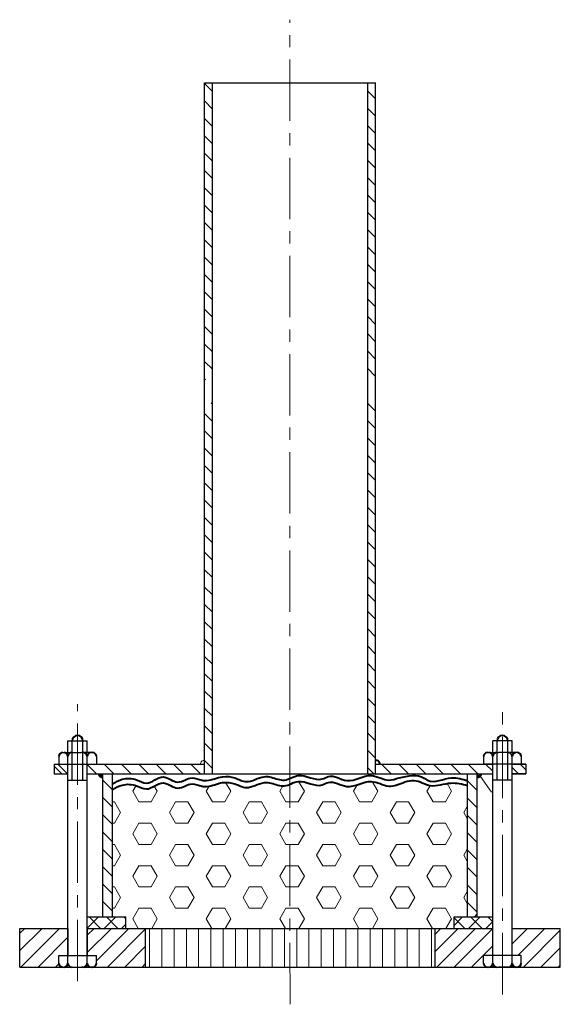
# Model space of a CAD drawing. Header units: millimetres. Extents: x 3987 to 6534, y -3423 to 780.
# Tile 3 of 3: x 6244 to 6524, y -1678 to -1168. Entities that reach past the tile are written whole.
import ezdxf

# ---------------------------------------------------------------- set-up
doc = ezdxf.new("R2010")
doc.units = ezdxf.units.MM
doc.linetypes.add('CENTERX2', pattern=[101.6, 63.5, -12.7, 12.7, -12.7])
doc.layers.add('1', color=3, linetype='Continuous')
doc.layers.add('ГП_Штриховки', color=7, linetype='Continuous')
for name, color, linetype, lineweight in [('ГТО_Выноски', 7, 'Continuous', 15), ('ГТО_Линия основная', 7, 'Continuous', 60), ('ГТО_Оси', 1, 'CENTERX2', 15), ('ГТО_Штриховка', 7, 'Continuous', 15)]:
    doc.layers.add(name, color=color, linetype=linetype, lineweight=lineweight)
pattern_1 = [(135, (1781.3744, -423.62), (-4.490128, -4.490128), [])]

msp = doc.modelspace()

# ---------------------------------------------------------------- hatches: boundary and pattern name
at = {"ltscale": 0.1}
for points in [[(6286.832, -1560.181), (6286.832, -1558.247), (6284.665, -1558.247, 0.4929742)], [(6482.536, -1559.603), (6482.533, -1559.598), (6482.537, -1559.602, 0.2035542), (6482.998, -1558.247), (6480.832, -1558.247), (6480.832, -1560.181, 0.2627869)]]:
    msp.add_hatch(color=256, dxfattribs=at).paths.add_polyline_path(points)
at = {"layer": 'ГП_Штриховки', "transparency": 33554687}
h = msp.add_hatch(dxfattribs=at)
h.set_pattern_fill('ANSI31', scale=2, angle=90)
h.set_pattern_definition(pattern_1)
h.paths.add_polyline_path([(6343.627, -1200.525), (6339.478, -1200.525), (6339.524, -1334.344), (6343.627, -1334.345)])
h.paths.add_polyline_path([(6428.127, -1200.525), (6424.127, -1200.525), (6424.127, -1334.347), (6428.127, -1334.348)])
h.paths.add_polyline_path([(6428.127, -1334.348), (6424.127, -1334.347), (6424.127, -1354.348), (6428.127, -1354.348)])
h.paths.add_polyline_path([(6343.627, -1334.345), (6339.524, -1334.344), (6339.533, -1354.348), (6343.627, -1354.348)])
h.paths.add_polyline_path([(6343.627, -1366.193), (6339.539, -1366.193), (6339.627, -1558.247), (6343.627, -1558.247)])
h.paths.add_polyline_path([(6428.127, -1366.193), (6424.127, -1366.193), (6424.127, -1558.247), (6428.127, -1558.247)])
at = {"layer": 'ГТО_Штриховка', "ltscale": 100}
h = msp.add_hatch(dxfattribs=at)
h.set_pattern_fill('ANSI31', color=0, scale=2, angle=90, style=0)
h.set_pattern_definition(pattern_1)
h.paths.add_polyline_path([(6286.832, -1632.247), (6291.832, -1632.247), (6291.832, -1558.247), (6286.832, -1558.247)])
h.paths.add_polyline_path([(6278.832, -1553.247), (6278.832, -1558.247), (6339.626, -1558.264), (6339.626, -1553.264)])
h.paths.add_polyline_path([(6261.63, -1553.247), (6261.63, -1558.247), (6268.832, -1558.247), (6268.832, -1553.247)])
h.paths.add_polyline_path([(6488.832, -1558.247), (6488.832, -1553.247), (6428.127, -1553.247), (6428.127, -1558.247)])
h.paths.add_polyline_path([(6480.832, -1558.247), (6475.832, -1558.247), (6475.832, -1632.247), (6480.832, -1632.247)])
h.paths.add_polyline_path([(6498.832, -1553.247), (6498.832, -1558.247), (6506.033, -1558.247), (6506.033, -1553.247)])
at = {"layer": 'ГТО_Штриховка'}
h = msp.add_hatch(dxfattribs=at)
h.set_pattern_fill('HEX', color=256, scale=2)
edge = h.paths.add_edge_path()
edge.add_line((6383.821, -1638.247), (6383.801, -1563.639))
edge.add_spline(control_points=[(6383.801, -1563.639), (6382.826, -1564.051), (6379.7, -1565.197), (6375.203, -1563.019), (6368.433, -1562.274), (6362.201, -1566.932), (6355.304, -1562.964), (6348.143, -1562.14), (6342.726, -1564.944), (6337.288, -1564.722), (6332.358, -1562.019), (6325.595, -1567.887), (6317.772, -1560.116), (6310.662, -1567.862), (6303.827, -1563.573), (6297.396, -1563.382), (6293.5, -1565.393), (6291.832, -1566.255)], knot_values=[0, 0, 0, 0, 3.1024906, 9.9569819, 13.7262757, 23.3353823, 29.4545685, 35.8660854, 44.3664854, 46.7801942, 52.0394292, 59.7496587, 67.7934253, 77.0102817, 82.3416685, 89.7835311, 95.3601072, 95.3601072, 95.3601072, 95.3601072], degree=3, periodic=0)
edge.add_line((6291.832, -1566.255), (6291.832, -1632.247))
edge.add_line((6291.832, -1632.247), (6298.832, -1632.247))
edge.add_line((6298.832, -1632.247), (6298.832, -1638.247))
edge.add_line((6298.832, -1638.247), (6383.821, -1638.247))
edge = h.paths.add_edge_path()
edge.add_line((6383.821, -1638.247), (6468.832, -1638.247))
edge.add_line((6468.832, -1638.247), (6468.832, -1632.247))
edge.add_line((6468.832, -1632.247), (6475.832, -1632.247))
edge.add_line((6475.832, -1632.247), (6475.832, -1564.266))
edge.add_spline(control_points=[(6475.832, -1564.266), (6472.94, -1563.533), (6466.555, -1561.913), (6456.996, -1566.163), (6449.473, -1560.733), (6444.912, -1561.958), (6443.284, -1562.395)], knot_values=[0, 0, 0, 0, 8.8044112, 19.4434929, 28.2740562, 33.1781873, 33.1781873, 33.1781873, 33.1781873], degree=3, periodic=0)
edge.add_spline(control_points=[(6443.284, -1562.395), (6440.498, -1563.592), (6434.715, -1566.075), (6424.799, -1559.572), (6414.361, -1567.733), (6405.563, -1560.971), (6397.799, -1566.175), (6390.584, -1560.348), (6385.21, -1563.045), (6383.801, -1563.639)], knot_values=[95.3601072, 95.3601072, 95.3601072, 95.3601072, 103.980507, 113.2500495, 126.2320231, 136.0587404, 139.4336567, 152.0254722, 156.5081683, 156.5081683, 156.5081683, 156.5081683], degree=3, periodic=0)
edge.add_line((6383.801, -1563.639), (6383.821, -1638.247))
at = {"layer": 'ГТО_Штриховка', "ltscale": 0.3}
h = msp.add_hatch(dxfattribs=at)
h.set_pattern_fill('ANSI37', color=256, scale=2, angle=90, style=0)
h.set_pattern_definition([(135, (6565.0936, -1208.139), (-4.49013, -4.49013), []), (225, (6565.0936, -1208.139), (4.49013, -4.49013), [])])
h.paths.add_polyline_path([(6278.832, -1632.247), (6278.832, -1638.247), (6298.832, -1638.247), (6298.832, -1632.247)])
h.paths.add_polyline_path([(6488.832, -1638.247), (6488.832, -1632.247), (6468.832, -1632.247), (6468.832, -1638.247)])
at = {"layer": 'ГТО_Штриховка'}
h = msp.add_hatch(dxfattribs=at)
h.set_pattern_fill('ANSI31', color=256, scale=2)
h.paths.add_polyline_path([(6268.832, -1638.247), (6243.913, -1638.247), (6243.913, -1658.247), (6266.074, -1658.247, -0.4142136), (6264.074, -1656.247), (6264.074, -1652.247), (6268.832, -1652.247)])
h.paths.add_polyline_path([(6308.821, -1638.247), (6278.832, -1638.247), (6278.832, -1652.247), (6283.59, -1652.247), (6283.59, -1656.247, -0.4142136), (6281.59, -1658.247), (6308.872, -1658.247)])
h.paths.add_polyline_path([(6488.832, -1638.247), (6458.821, -1638.247), (6458.872, -1658.247), (6486.074, -1658.247, -0.4142136), (6484.074, -1656.247), (6484.074, -1652.247), (6488.832, -1652.247)])
h.paths.add_polyline_path([(6523.832, -1638.247), (6498.832, -1638.247), (6498.832, -1652.247), (6503.59, -1652.247), (6503.59, -1656.247, -0.4142136), (6501.59, -1658.247), (6523.832, -1658.247)])
h = msp.add_hatch(dxfattribs=at)
h.set_pattern_fill('LINE', color=256, scale=2, angle=90, style=0)
h.set_pattern_definition([(90, (6565.0936, -1208.139), (-6.35, 4e-16), [])])
h.paths.add_polyline_path([(6308.832, -1638.247), (6308.832, -1658.247), (6383.832, -1658.247), (6383.832, -1638.247)])
h.paths.add_polyline_path([(6383.832, -1638.247), (6383.832, -1658.247), (6458.832, -1658.247), (6458.832, -1638.247)])

# ---------------------------------------------------------------- linework, layer by layer
at = {"lineweight": 40, "ltscale": 0.3}
for centre, radius, start, end in [((6273.832, -1541.138), 2.78, 0, 180), ((6493.832, -1541.138), 2.78, 0, 180), ((6266.074, -1549.247), 2, 90, 180), ((6266.832, -1549.247), 2, 0, 90), ((6270.832, -1549.247), 2, 90, 180), ((6276.832, -1549.247), 2, 0, 90), ((6280.832, -1549.247), 2, 90, 180), ((6281.59, -1549.247), 2, 0, 90), ((6486.074, -1549.247), 2, 90, 180), ((6486.832, -1549.247), 2, 0, 90), ((6490.832, -1549.247), 2, 90, 180), ((6496.832, -1549.247), 2, 0, 90), ((6500.832, -1549.247), 2, 90, 180), ((6501.59, -1549.247), 2, 0, 90), ((6266.074, -1656.247), 2, 180, 270), ((6266.832, -1656.247), 2, 270, 0), ((6270.832, -1656.247), 2, 180, 270), ((6276.832, -1656.247), 2, 270, 0), ((6280.832, -1656.247), 2, 180, 270), ((6281.59, -1656.247), 2, 270, 0), ((6486.074, -1656.247), 2, 180, 270), ((6486.832, -1656.247), 2, 270, 0), ((6490.832, -1656.247), 2, 180, 270), ((6496.832, -1656.247), 2, 270, 0), ((6500.832, -1656.247), 2, 180, 270), ((6501.59, -1656.247), 2, 270, 0)]:
    msp.add_arc(centre, radius, start, end, dxfattribs=at)
for points in [[(6291.856, -1563.345), (6296.96, -1560.992), (6304.394, -1561.323), (6309.462, -1562.981), (6318.134, -1559.861), (6325.735, -1562.494), (6333.14, -1560.348), (6338.257, -1561.566), (6340.667, -1561.695), (6348.931, -1559.704), (6355.309, -1560.363), (6361.133, -1562.239), (6370.403, -1559.71), (6374.162, -1559.996), (6380.865, -1561.428), (6388.077, -1559.078), (6400.536, -1560.897), (6403.651, -1559.598), (6413.256, -1561.676), (6425.975, -1559.078), (6434.933, -1561.462), (6440.289, -1560.249)], [(6440.289, -1560.249), (6453.387, -1560.46), (6455.077, -1561.518), (6467.542, -1560.249), (6475.832, -1561.94)], [(6291.832, -1566.255), (6296.96, -1564.064), (6304.394, -1564.395), (6309.462, -1566.053), (6318.134, -1562.933), (6325.735, -1565.566), (6333.14, -1563.42), (6338.257, -1564.638), (6340.667, -1564.767), (6348.931, -1562.776), (6355.309, -1563.435), (6361.133, -1565.311), (6370.403, -1562.782), (6374.162, -1563.068), (6380.865, -1564.5), (6388.077, -1562.15), (6400.536, -1563.968), (6403.651, -1562.669), (6413.256, -1564.748), (6425.975, -1562.15), (6434.933, -1564.533), (6443.284, -1562.395)], [(6443.284, -1562.395), (6448.128, -1561.63), (6456.556, -1564.266), (6467.119, -1562.998), (6475.832, -1564.266)]]:
    msp.add_spline(points, degree=3, dxfattribs=at)
at = {"layer": '1', "color": 0, "ltscale": 0.3}
for p, q in [((6271.051, -1561.501), (6271.051, -1541.138)), ((6276.612, -1561.501), (6276.612, -1541.138)), ((6491.051, -1561.501), (6491.051, -1541.138)), ((6496.612, -1561.501), (6496.612, -1541.138))]:
    msp.add_line(p, q, dxfattribs=at)
at = {"layer": '1', "linetype": 'Continuous', "ltscale": 0.3}
for p, q in [((6488.832, -1553.949), (6488.13, -1553.247)), ((6479.336, -1632.247), (6480.832, -1630.752))]:
    msp.add_line(p, q, dxfattribs=at)
at = {"layer": '1', "ltscale": 0.3}
for centre, start, end in [((6286.491, -1558.382), 175.76086, 280.72929), ((6481.172, -1558.382), 259.27071, 4.23914)]:
    msp.add_arc(centre, 1.83, start, end, dxfattribs=at)
at = {"layer": 'ГТО_Выноски', "ltscale": 0.3}
msp.add_line((6482.533, -1559.598), (6488.205, -1567.668), dxfattribs=at)
at = {"layer": 'ГТО_Линия основная', "lineweight": 30}
for p, q in [((6339.627, -1558.247), (6339.478, -1200.525)), ((6339.513, -1200.525), (6428.127, -1200.525)), ((6343.627, -1558.247), (6343.627, -1200.525)), ((6424.127, -1558.247), (6424.127, -1200.525)), ((6428.127, -1558.247), (6428.127, -1200.525)), ((6268.832, -1541.138), (6278.832, -1541.138)), ((6498.832, -1541.138), (6488.832, -1541.138)), ((6271.832, -1547.247), (6275.832, -1547.247)), ((6495.832, -1547.247), (6491.832, -1547.247)), ((6261.63, -1553.247), (6268.832, -1553.247)), ((6264.074, -1553.247), (6283.59, -1553.247)), ((6278.832, -1553.247), (6339.625, -1553.264)), ((6428.127, -1553.247), (6488.832, -1553.247)), ((6503.59, -1553.247), (6484.074, -1553.247)), ((6506.033, -1553.247), (6498.832, -1553.247)), ((6498.832, -1553.247), (6506.033, -1553.247)), ((6261.63, -1558.247), (6268.832, -1558.247)), ((6278.832, -1558.247), (6488.832, -1558.247)), ((6506.033, -1558.247), (6498.832, -1558.247)), ((6498.832, -1558.247), (6506.033, -1558.247)), ((6268.832, -1561.501), (6278.832, -1561.501)), ((6498.832, -1561.501), (6488.832, -1561.501)), ((6278.832, -1632.247), (6298.832, -1632.247)), ((6468.832, -1632.247), (6488.832, -1632.247)), ((6243.913, -1658.247), (6243.913, -1638.247)), ((6268.832, -1638.247), (6268.832, -1652.247)), ((6278.832, -1638.247), (6278.832, -1652.247)), ((6523.832, -1658.247), (6523.832, -1638.247)), ((6264.074, -1652.247), (6283.59, -1652.247)), ((6503.59, -1652.247), (6484.074, -1652.247)), ((6271.832, -1658.247), (6275.832, -1658.247)), ((6495.832, -1658.247), (6491.832, -1658.247))]:
    msp.add_line(p, q, dxfattribs=at)
at = {"layer": 'ГТО_Линия основная', "lineweight": 30, "ltscale": 0.3}
for p, q in [((6268.832, -1547.247), (6268.832, -1541.138)), ((6278.832, -1547.247), (6278.832, -1541.138)), ((6488.832, -1547.247), (6488.832, -1541.138)), ((6498.832, -1547.247), (6498.832, -1541.138)), ((6266.074, -1547.247), (6266.832, -1547.247)), ((6266.832, -1547.247), (6270.832, -1547.247)), ((6270.832, -1547.247), (6271.832, -1547.247)), ((6276.832, -1547.247), (6275.832, -1547.247)), ((6280.832, -1547.247), (6276.832, -1547.247)), ((6281.59, -1547.247), (6280.832, -1547.247)), ((6486.074, -1547.247), (6486.832, -1547.247)), ((6486.832, -1547.247), (6490.832, -1547.247)), ((6488.832, -1658.247), (6488.832, -1548.747)), ((6490.832, -1547.247), (6491.832, -1547.247)), ((6496.832, -1547.247), (6495.832, -1547.247)), ((6500.832, -1547.247), (6496.832, -1547.247)), ((6498.832, -1658.247), (6498.832, -1548.747)), ((6501.59, -1547.247), (6500.832, -1547.247)), ((6261.63, -1553.247), (6261.63, -1558.247)), ((6264.074, -1549.247), (6264.074, -1553.247)), ((6268.832, -1656.247), (6268.832, -1549.247)), ((6278.832, -1656.247), (6278.832, -1549.247)), ((6283.59, -1549.247), (6283.59, -1553.247)), ((6484.074, -1549.247), (6484.074, -1553.247)), ((6503.59, -1549.247), (6503.59, -1553.247)), ((6506.033, -1553.247), (6506.033, -1558.247)), ((6506.033, -1553.247), (6506.033, -1558.247)), ((6286.832, -1632.247), (6286.832, -1558.247)), ((6291.832, -1632.247), (6291.832, -1558.247)), ((6475.832, -1632.247), (6475.832, -1558.247)), ((6480.832, -1632.247), (6480.832, -1558.247)), ((6298.832, -1638.247), (6298.832, -1632.247)), ((6468.832, -1638.247), (6468.832, -1632.247)), ((6243.832, -1638.247), (6268.832, -1638.247)), ((6278.832, -1638.247), (6488.832, -1638.247)), ((6308.821, -1638.247), (6308.872, -1658.247)), ((6458.821, -1638.247), (6458.872, -1658.247)), ((6498.832, -1638.247), (6523.832, -1638.247)), ((6264.074, -1656.247), (6264.074, -1652.247)), ((6283.59, -1656.247), (6283.59, -1652.247)), ((6484.074, -1656.247), (6484.074, -1652.247)), ((6503.59, -1656.247), (6503.59, -1652.247)), ((6243.913, -1658.247), (6523.832, -1658.247)), ((6266.074, -1658.247), (6266.832, -1658.247)), ((6270.832, -1658.247), (6271.832, -1658.247)), ((6276.832, -1658.247), (6275.832, -1658.247)), ((6280.832, -1658.247), (6276.832, -1658.247)), ((6281.59, -1658.247), (6280.832, -1658.247)), ((6486.074, -1658.247), (6486.832, -1658.247)), ((6486.832, -1658.247), (6490.832, -1658.247)), ((6490.832, -1658.247), (6491.832, -1658.247)), ((6496.832, -1658.247), (6495.832, -1658.247)), ((6500.832, -1658.247), (6496.832, -1658.247)), ((6501.59, -1658.247), (6500.832, -1658.247))]:
    msp.add_line(p, q, dxfattribs=at)
at = {"layer": 'ГТО_Оси', "ltscale": 0.5}
for p, q in [((6383.832, -1677.511), (6383.712, -1167.933)), ((6273.832, -1665.483), (6273.832, -1522.099)), ((6493.832, -1672.352), (6493.832, -1523.816))]:
    msp.add_line(p, q, dxfattribs=at)
at = {"layer": 'ГТО_Штриховка'}
for p, q in [((6268.623, -1558.247), (6263.623, -1553.247)), ((6502.11, -1558.247), (6498.832, -1554.969))]:
    msp.add_line(p, q, dxfattribs=at)
at = {"layer": 'ГТО_Штриховка', "color": 0, "ltscale": 0.3}
msp.add_arc((6339.277, -1553.144), 1.83, 79.27071, 183.74727, dxfattribs=at)
at = {"layer": 'ГТО_Штриховка', "color": 0, "lineweight": 40, "ltscale": 0.3}
msp.add_arc((6428.474, -1553.127), 1.83, 356.25273, 100.72929, dxfattribs=at)

doc.saveas('drawing.dxf')
